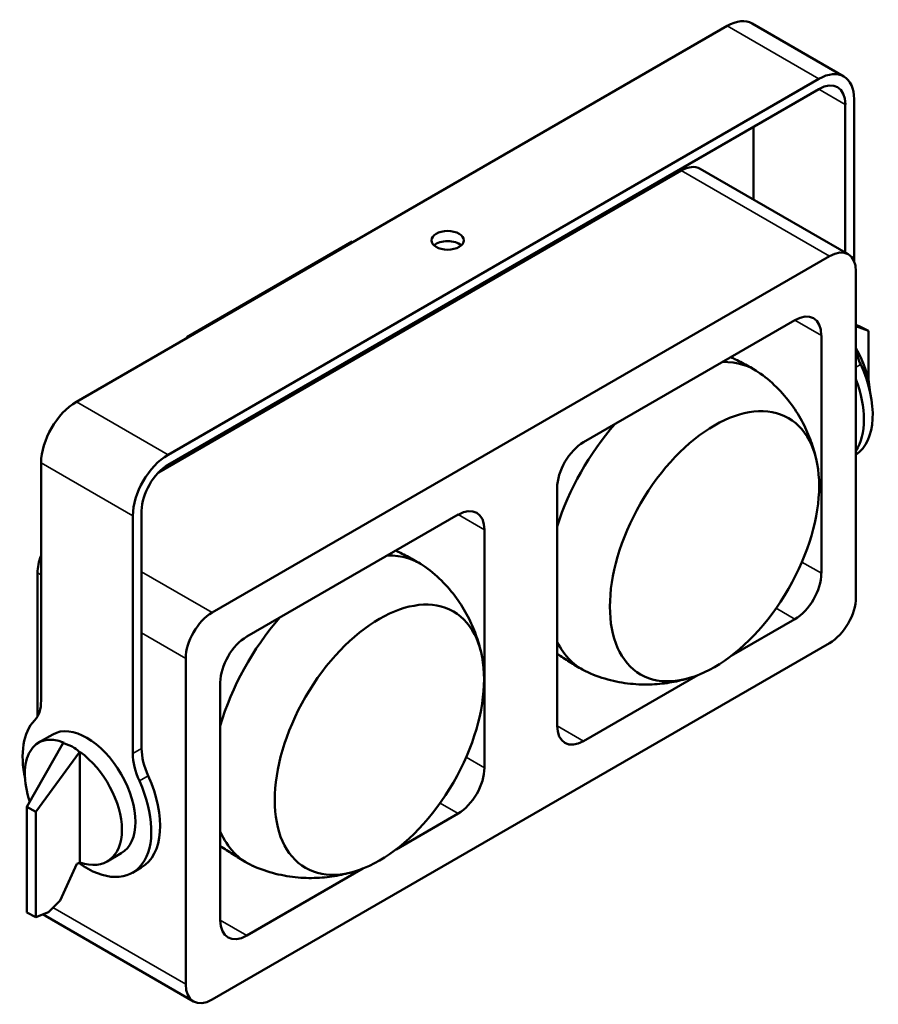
# Model space of a CAD drawing. Header units: millimetres. Extents: x 20 to 2980, y 20 to 2980.
# Tile 4 of 5: x 2235 to 2580, y 523 to 918. Entities that reach past the tile are written whole.
import ezdxf

# ---------------------------------------------------------------- set-up
doc = ezdxf.new("R2010")
doc.units = ezdxf.units.MM
doc.layers.add('Visible (ISO)', color=7, linetype='Continuous', lineweight=50)
doc.layers.add('Visible Narrow (ISO)', color=7, linetype='Continuous', lineweight=35)

msp = doc.modelspace()

# ---------------------------------------------------------------- linework, layer by layer
at = {"layer": 'Visible (ISO)'}
for p, q in [((2528.93, 916.5), (2565.7, 895.27)), ((2258.01, 764.86), (2518.93, 915.51)), ((2555.7, 894.28), (2294.78, 743.63)), ((2294.78, 739.55), (2555.7, 890.19)), ((2569.84, 886.11), (2569.84, 821.11)), ((2566.3, 824.64), (2566.3, 884.07)), ((2529.54, 875.09), (2529.54, 845.87)), ((2290.97, 736.54), (2500.54, 857.53)), ((2567.44, 823.98), (2508.04, 858.28)), ((2368.62, 829.09), (2302.32, 790.81)), ((2368.94, 828.91), (2368.62, 829.09)), ((2559.94, 823.24), (2312.45, 680.35)), ((2570.55, 686.48), (2570.55, 817.12)), ((2409.95, 805.23), (2409.24, 805.64)), ((2461.38, 748.69), (2546.07, 797.59)), ((2571.91, 795.15), (2570.55, 795.7)), ((2570.55, 795.16), (2575.54, 793.26)), ((2575.54, 793.26), (2571.91, 795.15)), ((2302.32, 790.81), (2302.32, 790.45)), ((2302.32, 790.81), (2302.64, 790.63)), ((2556.68, 791.46), (2556.68, 696.12)), ((2575.54, 773.59), (2575.54, 793.26)), ((2342.94, 767.36), (2343.65, 766.95)), ((2298.59, 740.94), (2299.3, 742.16)), ((2302.32, 743.91), (2302.32, 743.09)), ((2243.86, 645.09), (2243.86, 740.37)), ((2293.86, 738.97), (2293.86, 738.2)), ((2450.77, 634.97), (2450.77, 730.32)), ((2280.63, 719.14), (2280.63, 623.86)), ((2284.17, 625.9), (2284.17, 721.18)), ((2326.32, 670.71), (2411.01, 719.61)), ((2421.62, 713.49), (2421.62, 618.14)), ((2242.45, 638.79), (2242.45, 696.28)), ((2546.07, 677.75), (2520.51, 662.99)), ((2312.45, 525.22), (2559.94, 668.11)), ((2301.85, 661.98), (2301.85, 531.34)), ((2507.19, 655.3), (2461.38, 628.85)), ((2315.72, 557), (2315.72, 652.34)), ((2252.63, 627.91), (2238.17, 602.51)), ((2248.5, 631.5), (2242.86, 628.25)), ((2241.79, 600.5), (2259.26, 624.47)), ((2259.41, 624.54), (2259.41, 580.23)), ((2238.17, 560.12), (2238.17, 602.51)), ((2238.17, 602.51), (2241.79, 600.5)), ((2241.79, 600.5), (2241.79, 558.3)), ((2411.01, 599.77), (2386.17, 585.42)), ((2276, 583.87), (2270.36, 580.61)), ((2251.44, 564.98), (2258.25, 579.65)), ((2284.03, 578.12), (2280.5, 576.08)), ((2372.84, 577.73), (2326.32, 550.87)), ((2246.78, 560.26), (2251.44, 564.98)), ((2238.17, 560.12), (2241.79, 558.3)), ((2241.79, 558.3), (2246.78, 560.26)), ((2304.95, 524.48), (2245.56, 558.77))]:
    msp.add_line(p, q, dxfattribs=at)
for centre, major_axis, ratio, start_param, end_param in [((2518.93, 899.18), (10, 17.32), 0.57735, 0, 0.785398), ((2555.7, 877.95), (10, 17.32), 0.57735, 5.497787, 7.068583), ((2555.7, 877.95), (7.5, 12.99), 0.57735, 5.497787, 7.068583), ((2500.54, 845.29), (7.5, 12.99), 0.57735, 0, 0.785398), ((2406.85, 825.49), (-6.5, 0), 0.57735, 3.716704, 5.708074), ((2559.94, 810.99), (7.5, 12.99), 0.57735, 5.497787, 7.068583), ((2546.07, 785.34), (7.5, 12.99), 0.57735, 5.497787, 7.068583), ((2557.58, 778.19), (13.05, -24.21), 0.556861, 0.885416, 1.609373), ((2583.98, 782.67), (10, -17.32), 0.57735, 4.244551, 4.546507), ((2495.49, 717.56), (34.66, 60.03), 0.577369, 6.221515, 6.612776), ((2551.46, 774.66), (18.25, -31.61), 0.57735, 0.047265, 1.404915), ((2547.92, 772.62), (18.25, -31.61), 0.57735, 0.283586, 1.28721), ((2258.01, 748.53), (10, 17.32), 0.57735, 0.785398, 2.356194), ((2495.49, 717.56), (-34.66, -60.03), 0.577369, 4.382897, 5.075747), ((2461.38, 736.44), (7.5, 12.99), 0.57735, 0.785398, 2.356194), ((2294.78, 727.3), (-10, -17.32), 0.57735, 3.926991, 5.497787), ((2294.78, 727.3), (7.5, 12.99), 0.57735, 0.785398, 2.356194), ((2411.01, 707.36), (7.5, 12.99), 0.57735, 5.497787, 7.068583), ((2253.06, 702.4), (7.5, 12.99), 0.57735, 1.83388, 2.356194), ((2361.14, 640), (34.66, 60.04), 0.577331, 6.221521, 6.612677), ((2546.07, 689.99), (-7.5, -12.99), 0.57735, 0.785398, 2.356194), ((2559.94, 680.35), (7.5, 12.99), 0.57735, 3.926991, 5.497787), ((2312.45, 668.11), (-7.5, -12.99), 0.57735, 3.926991, 5.497787), ((2361.14, 640), (34.66, 60.04), 0.577331, 1.241206, 1.971173), ((2326.32, 658.47), (7.5, 12.99), 0.57735, 0.785398, 2.356194), ((2495.49, 717.56), (-34.66, -60.03), 0.577369, 5.91986, 6.344856), ((2229.72, 653.25), (10, -17.32), 0.57735, 0.165882, 0.785398), ((2262.25, 607.69), (-18.25, 31.61), 0.57735, 0.165882, 1.062919), ((2262.25, 607.69), (-13.75, 23.82), 0.57735, 3.141593, 6.283185), ((2461.38, 641.1), (-7.5, -12.99), 0.57735, 5.497787, 7.068583), ((2256.13, 604.15), (13.05, -24.21), 0.556861, 2.536424, 4.405099), ((2219.96, 583.27), (-202.54, -140.53), 0.074936, 4.496491, 4.498642), ((2233.08, 590.85), (-24.59, -34.95), 0.536745, 3.051106, 3.376243), ((2219.96, 583.27), (241.55, 117.84), 0.075137, 1.370203, 1.370822), ((2256.13, 604.15), (14.49, -23.38), 0.597134, 5.643025, 8.456711), ((2294.78, 615.69), (10, -17.32), 0.57735, 3.926991, 4.546507), ((2298.31, 617.73), (-10, 17.32), 0.57735, 0.785398, 1.404915), ((2411.01, 612.02), (-7.5, -12.99), 0.57735, 0.785398, 2.356194), ((2262.25, 607.69), (18.25, -31.61), 0.57735, 5.370674, 7.6881), ((2265.78, 609.73), (18.25, -31.61), 0.57735, 0, 1.404915), ((2361.14, 640), (-34.66, -60.04), 0.577331, 5.882776, 6.34485), ((2219.96, 583.27), (241.55, 117.84), 0.075137, 4.834816, 4.839702), ((2253.06, 571.76), (-7.5, -12.99), 0.57735, 6.155352, 6.283185), ((2326.32, 563.12), (-7.5, -12.99), 0.57735, 5.497787, 7.068583), ((2312.45, 537.47), (-7.5, -12.99), 0.57735, 5.497787, 7.068583)]:
    msp.add_ellipse(centre, major_axis=major_axis, ratio=ratio, start_param=start_param, end_param=end_param, dxfattribs=at)
for centre, major_axis, ratio in [((2406.85, 829.57), (-6.5, 0), 0.57735), ((2513.85, 706.96), (-29.66, -51.37), 0.577369), ((2379.5, 629.4), (-29.66, -51.37), 0.577331)]:
    msp.add_ellipse(centre, major_axis=major_axis, ratio=ratio, dxfattribs=at)
for points, knots in [([(2520.38, 782.75), (2521, 782.46), (2521.62, 782.15), (2523.14, 781.4), (2524.03, 780.95), (2525.81, 780.02), (2526.7, 779.54), (2528.45, 778.57), (2529.33, 778.08), (2530.2, 777.57)], [7.0233881, 7.0233881, 7.0233881, 7.0233881, 7.03209321, 7.03209321, 7.04468521, 7.04468521, 7.0572772, 7.0572772, 7.06986919, 7.06986919, 7.06986919, 7.06986919]), ([(2532.22, 776.25), (2534.87, 774.32), (2537.32, 772.18), (2541.72, 767.64), (2543.68, 765.25), (2547.08, 760.38), (2548.54, 757.9), (2551, 752.98), (2552.01, 750.54), (2553.65, 745.76), (2554.29, 743.42), (2554.79, 741.15)], [0.847085, 0.847085, 0.847085, 0.847085, 0.9478907, 0.9478907, 1.0486964, 1.0486964, 1.1495021, 1.1495021, 1.2503078, 1.2503078, 1.3511136, 1.3511136, 1.3511136, 1.3511136]), ([(2395.85, 700.01), (2394.98, 700.51), (2394.1, 701.01), (2392.34, 701.98), (2391.46, 702.45), (2389.68, 703.38), (2388.79, 703.84), (2387.27, 704.59), (2386.65, 704.89), (2386.03, 705.19)], [5.49653448, 5.49653448, 5.49653448, 5.49653448, 5.50912523, 5.50912523, 5.52171598, 5.52171598, 5.53430673, 5.53430673, 5.54299517, 5.54299517, 5.54299517, 5.54299517]), ([(2420.44, 663.59), (2419.94, 665.86), (2419.3, 668.2), (2417.66, 672.98), (2416.65, 675.42), (2414.19, 680.34), (2412.73, 682.82), (2409.33, 687.69), (2407.37, 690.08), (2402.97, 694.61), (2400.52, 696.76), (2397.87, 698.69)], [4.9321674, 4.9321674, 4.9321674, 4.9321674, 5.0329618, 5.0329618, 5.1337562, 5.1337562, 5.2345506, 5.2345506, 5.335345, 5.335345, 5.4361394, 5.4361394, 5.4361394, 5.4361394]), ([(2460.87, 657.5), (2460, 658), (2459.14, 658.51), (2457.42, 659.55), (2456.56, 660.08), (2454.87, 661.16), (2454.03, 661.7), (2452.38, 662.8), (2451.57, 663.35), (2450.77, 663.9)], [3.92573803, 3.92573803, 3.92573803, 3.92573803, 3.93833003, 3.93833003, 3.95092202, 3.95092202, 3.96351401, 3.96351401, 3.97580896, 3.97580896, 3.97580896, 3.97580896]), ([(2504.71, 654.42), (2502.49, 653.71), (2500.15, 653.09), (2495.19, 652.13), (2492.57, 651.78), (2487.08, 651.45), (2484.2, 651.48), (2478.28, 651.99), (2475.23, 652.49), (2469.1, 654.03), (2466.03, 655.08), (2463.03, 656.41)], [3.3613084, 3.3613084, 3.3613084, 3.3613084, 3.4621141, 3.4621141, 3.5629198, 3.5629198, 3.6637255, 3.6637255, 3.7645312, 3.7645312, 3.8653369, 3.8653369, 3.8653369, 3.8653369]), ([(2315.72, 586.83), (2315.93, 586.68), (2316.15, 586.53), (2317.19, 585.8), (2318.02, 585.24), (2319.68, 584.13), (2320.52, 583.59), (2322.22, 582.51), (2323.07, 581.98), (2324.79, 580.95), (2325.66, 580.44), (2326.53, 579.94)], [8.58693599, 8.58693599, 8.58693599, 8.58693599, 8.5903024, 8.5903024, 8.60289315, 8.60289315, 8.6154839, 8.6154839, 8.62807465, 8.62807465, 8.64066539, 8.64066539, 8.64066539, 8.64066539]), ([(2328.69, 578.84), (2331.68, 577.52), (2334.76, 576.47), (2340.89, 574.92), (2343.94, 574.42), (2349.86, 573.91), (2352.73, 573.89), (2358.22, 574.22), (2360.84, 574.57), (2365.8, 575.53), (2368.15, 576.14), (2370.36, 576.85)], [2.4178752, 2.4178752, 2.4178752, 2.4178752, 2.5186696, 2.5186696, 2.619464, 2.619464, 2.7202584, 2.7202584, 2.8210528, 2.8210528, 2.9218472, 2.9218472, 2.9218472, 2.9218472])]:
    msp.add_open_spline(points, degree=3, knots=knots, dxfattribs=at)
at = {"layer": 'Visible Narrow (ISO)'}
for p, q in [((2555.7, 894.28), (2518.93, 915.51)), ((2555.7, 890.19), (2566.3, 884.07)), ((2559.94, 823.24), (2500.54, 857.53)), ((2556.68, 791.46), (2546.07, 797.59)), ((2572.47, 779.83), (2570.55, 778.72)), ((2258.01, 764.86), (2294.78, 743.63)), ((2280.63, 719.14), (2243.86, 740.37)), ((2421.62, 713.49), (2411.01, 719.61)), ((2556.68, 696.12), (2548.91, 700.61)), ((2243.86, 695.46), (2242.45, 696.28)), ((2312.45, 680.35), (2284.17, 696.68)), ((2546.07, 677.75), (2538.56, 682.09)), ((2301.85, 661.98), (2284.17, 672.19)), ((2461.38, 628.85), (2450.77, 634.97)), ((2280.63, 623.86), (2284.17, 625.9)), ((2421.62, 618.14), (2414.27, 622.38)), ((2286.8, 614.9), (2283.26, 612.86)), ((2411.01, 599.77), (2403.8, 603.94)), ((2301.85, 531.34), (2248.59, 562.09)), ((2326.32, 550.87), (2315.72, 557))]:
    msp.add_line(p, q, dxfattribs=at)

doc.saveas('drawing.dxf')
